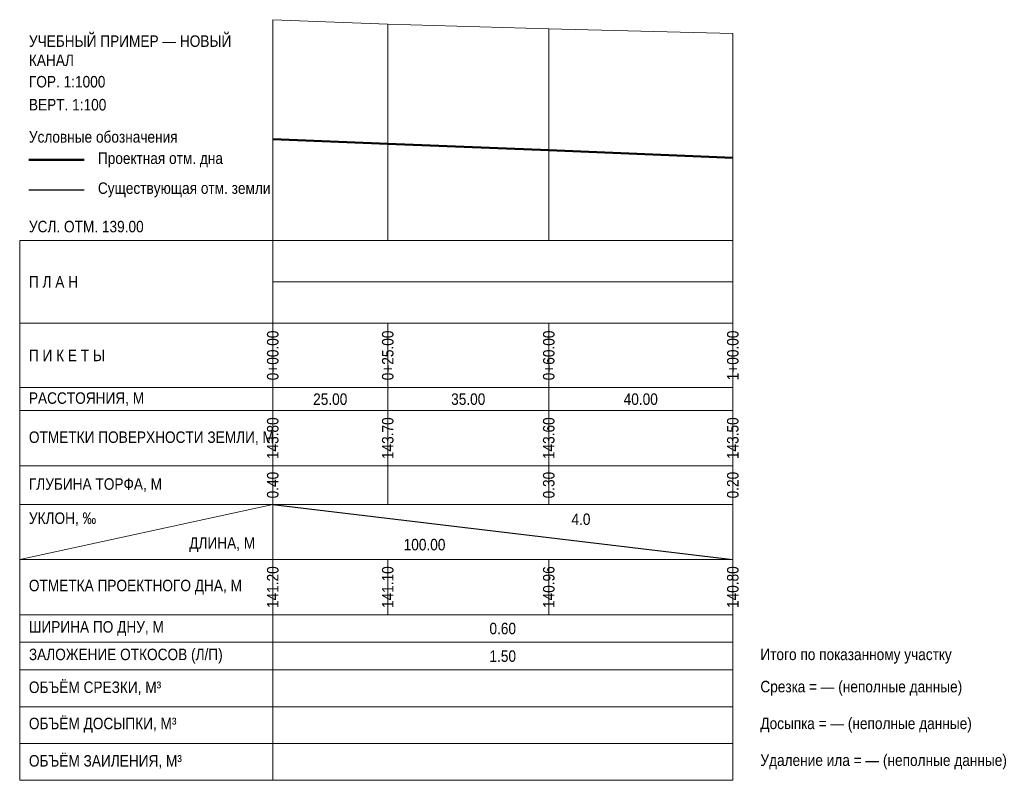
# Model space of a CAD drawing. Header units: metres. Extents: x -55 to 159, y -117 to 48.
import ezdxf
from ezdxf.enums import TextEntityAlignment as Align

# ---------------------------------------------------------------- set-up
doc = ezdxf.new("R2010")
doc.units = ezdxf.units.M
for name, color, linetype in [('PROF_GRID', 7, 'Continuous'), ('PROF_GROUND', 7, 'Continuous'), ('PROF_LEGEND', 7, 'Continuous'), ('PROF_ORD', 7, 'Continuous'), ('PROF_PROJECT', 7, 'Continuous'), ('PROF_SLOPE', 7, 'Continuous'), ('PROF_TEXT', 7, 'Continuous')]:
    doc.layers.add(name, color=color, linetype=linetype)
doc.styles.get("Standard").update_dxf_attribs({"font": 'Arial.ttf'})

msp = doc.modelspace()

# ---------------------------------------------------------------- linework, layer by layer
at = {"layer": 'PROF_GRID', "color": 8, "lineweight": 18}
for points in [[(-55, 0), (100, 0)], [(-55, 0), (-55, -117.375)], [(0, 0), (0, -117.375)], [(100, 0), (100, -117.375)], [(0, -9), (100, -9)], [(-55, -18), (100, -18)], [(0, -18), (0, -32)], [(25, -18), (25, -32)], [(60, -18), (60, -32)], [(100, -18), (100, -32)], [(-55, -32), (100, -32)], [(0, -32), (0, -37)], [(25, -32), (25, -37)], [(60, -32), (60, -37)], [(100, -32), (100, -37)], [(-55, -37), (100, -37)], [(0, -37), (0, -49)], [(25, -37), (25, -49)], [(60, -37), (60, -49)], [(100, -37), (100, -49)], [(-55, -49), (100, -49)], [(0, -49), (0, -57.375)], [(25, -49), (25, -57.375)], [(60, -49), (60, -57.375)], [(100, -49), (100, -57.375)], [(-55, -57.375), (100, -57.375)], [(-55, -69.375), (0, -57.375)], [(0, -57.375), (0, -69.375)], [(100, -57.375), (100, -69.375)], [(-55, -69.375), (100, -69.375)], [(0, -69.375), (0, -81.375)], [(25, -69.375), (25, -81.375)], [(60, -69.375), (60, -81.375)], [(100, -69.375), (100, -81.375)], [(-55, -81.375), (100, -81.375)], [(-55, -87.375), (100, -87.375)], [(-55, -93.375), (100, -93.375)], [(-55, -101.375), (100, -101.375)], [(-55, -109.375), (100, -109.375)], [(-55, -117.375), (100, -117.375)]]:
    msp.add_lwpolyline(points, dxfattribs=at)
at = {"layer": 'PROF_GROUND', "color": 7, "lineweight": 18}
msp.add_lwpolyline([(0, 48), (25, 47), (60, 46), (100, 45)], dxfattribs=at)
at = {"layer": 'PROF_LEGEND', "color": 1, "lineweight": 50}
msp.add_lwpolyline([(-53, 17.5), (-41, 17.5)], dxfattribs=at)
at = {"layer": 'PROF_LEGEND', "color": 7, "lineweight": 30}
msp.add_lwpolyline([(-53, 11), (-41, 11)], dxfattribs=at)
at = {"layer": 'PROF_ORD', "color": 8, "lineweight": 18}
for points in [[(0, 0), (0, 48)], [(25, 0), (25, 47)], [(60, 0), (60, 46)], [(100, 0), (100, 45)]]:
    msp.add_lwpolyline(points, dxfattribs=at)
at = {"layer": 'PROF_PROJECT', "color": 1, "lineweight": 50}
msp.add_lwpolyline([(0, 22), (25, 21), (60, 19.6), (100, 18)], dxfattribs=at)
at = {"layer": 'PROF_SLOPE', "color": 7, "lineweight": 30}
msp.add_lwpolyline([(0, -57.375), (100, -69.375)], dxfattribs=at)

# ---------------------------------------------------------------- texts
at = {"layer": 'PROF_TEXT', "color": 7, "lineweight": 18, "width": 0.85}
for s, p in [('0+00.00', (0, -25)), ('0+25.00', (25, -25)), ('0+60.00', (60, -25)), ('1+00.00', (100, -25)), ('143.80', (0, -43)), ('143.70', (25, -43)), ('143.60', (60, -43)), ('143.50', (100, -43)), ('0.40', (0, -53.188)), ('0.30', (60, -53.188)), ('0.20', (100, -53.188))]:
    msp.add_text(s, height=2.5, rotation=90, dxfattribs=at).set_placement(p, align=Align.MIDDLE_CENTER)
for s, p in [('25.00', (12.5, -34.5)), ('35.00', (42.5, -34.5)), ('40.00', (80, -34.5)), ('4.0', (67, -60.615)), ('100.00', (33, -66.135)), ('0.60', (50, -84.375)), ('1.50', (50, -90.375))]:
    msp.add_text(s, height=2.5, dxfattribs=at).set_placement(p, align=Align.MIDDLE_CENTER)
at = {"layer": 'PROF_TEXT', "color": 1, "lineweight": 18, "width": 0.85}
for s, p in [('141.20', (0, -75.375)), ('141.10', (25, -75.375)), ('140.96', (60, -75.375)), ('140.80', (100, -75.375))]:
    msp.add_text(s, height=2.5, rotation=90, dxfattribs=at).set_placement(p, align=Align.MIDDLE_CENTER)
at = {"layer": 'PROF_TEXT', "color": 7, "lineweight": 18, "char_height": 2.5, "attachment_point": 4}
for s, insert, width in [('{\\W0.85;\\pxql;УЧЕБНЫЙ ПРИМЕР — НОВЫЙ КАНАЛ}', (-53, 41.25), 51), ('{\\W0.85;\\pxql;ГОР. 1:1000}', (-53, 34.5), 51), ('{\\W0.85;\\pxql;ВЕРТ. 1:100}', (-53, 29.5), 51), ('{\\W0.85;\\pxql;Условные обозначения}', (-53, 22.5), 51), ('{\\W0.85;\\pxql;Проектная отм. дна}', (-38, 17.5), 36), ('{\\W0.85;\\pxql;Существующая отм. земли}', (-38, 11), 36), ('{\\W0.85;\\pxql;УСЛ. ОТМ. 139.00}', (-53, 3), 51), ('{\\W0.85;\\pxql;П Л А Н}', (-53, -9), 51), ('{\\W0.85;\\pxql;П И К Е Т Ы}', (-53, -25), 51), ('{\\W0.85;\\pxql;РАССТОЯНИЯ, М}', (-53, -34.5), 51), ('{\\W0.85;\\pxql;ОТМЕТКИ ПОВЕРХНОСТИ ЗЕМЛИ, М}', (-53, -43), 51), ('{\\W0.85;\\pxql;ГЛУБИНА ТОРФА, М}', (-53, -53.188), 51), ('{\\W0.85;\\pxql;УКЛОН, ‰}', (-53, -60.615), 22), ('{\\W0.85;\\pxql;ДЛИНА, М}', (-18.15, -66.135), 16.5), ('{\\W0.85;\\pxql;ОТМЕТКА ПРОЕКТНОГО ДНА, М}', (-53, -75.375), 51), ('{\\W0.85;\\pxql;ШИРИНА ПО ДНУ, М}', (-53, -84.375), 51), ('{\\W0.85;\\pxql;ЗАЛОЖЕНИЕ ОТКОСОВ (Л/П)}', (-53, -90.375), 51), ('{\\W0.85;\\pxql;Итого по показанному участку}', (106, -90.375), 80), ('{\\W0.85;\\pxql;ОБЪЁМ СРЕЗКИ, М³}', (-53, -97.375), 51), ('{\\W0.85;\\pxql;Срезка = — (неполные данные)}', (106, -97.375), 80), ('{\\W0.85;\\pxql;ОБЪЁМ ДОСЫПКИ, М³}', (-53, -105.375), 51), ('{\\W0.85;\\pxql;Досыпка = — (неполные данные)}', (106, -105.375), 80), ('{\\W0.85;\\pxql;ОБЪЁМ ЗАИЛЕНИЯ, М³}', (-53, -113.375), 51), ('{\\W0.85;\\pxql;Удаление ила = — (неполные данные)}', (106, -113.375), 80)]:
    msp.add_mtext(s, dxfattribs=dict(at, insert=insert, width=width))

doc.saveas('drawing.dxf')
